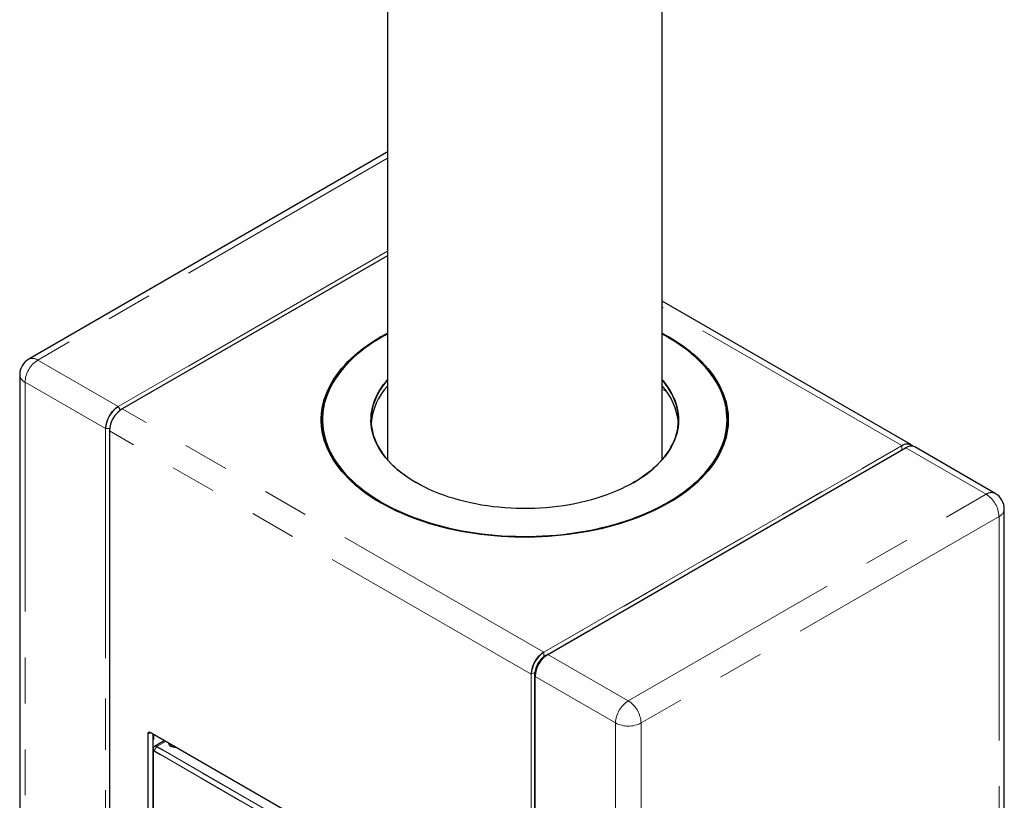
# Model space of a CAD drawing. Header units: millimetres. Extents: x 108 to 359, y 103 to 231.
# Tile 8 of 9: x 332 to 359, y 146 to 167. Entities that reach past the tile are written whole.
import ezdxf

# ---------------------------------------------------------------- set-up
doc = ezdxf.new("R2010")
doc.units = ezdxf.units.MM
doc.linetypes.add('PHANTOM', pattern=[12.7, 6.35, -1.27, 1.27, -1.27, 1.27, -1.27])

msp = doc.modelspace()

# ---------------------------------------------------------------- linework, layer by layer
at = {"color": 7, "linetype": 'Continuous', "lineweight": 25}
for p, q in [((342.029, 215.491), (342.029, 155.148)), ((349.629, 155.148), (349.629, 215.491)), ((342.009, 163.644), (332.109, 157.929)), ((342.029, 163.655), (342.009, 163.644)), ((342.029, 160.79), (334.694, 156.555)), ((356.506, 155.564), (349.629, 159.533)), ((331.859, 157.496), (331.859, 113.199)), ((340.229, 156.247), (340.229, 156.088)), ((351.429, 156.088), (351.429, 156.247)), ((334.341, 155.945), (334.341, 125.599)), ((346.465, 149.76), (356.364, 155.475)), ((358.843, 154.214), (356.617, 155.499)), ((359.093, 109.484), (359.093, 153.781)), ((346.465, 149.76), (346.395, 149.72)), ((346.112, 149.149), (346.112, 149.23)), ((346.112, 133.928), (346.112, 149.149)), ((335.4, 147.555), (335.4, 126.815)), ((344.875, 142.167), (335.47, 147.596)), ((335.541, 147.555), (335.541, 126.896)), ((335.559, 147.545), (335.559, 147.402)), ((335.858, 147.372), (335.586, 147.215)), ((335.559, 147.077), (335.559, 147.156)), ((335.559, 126.867), (335.559, 147.077)), ((335.995, 147.293), (335.995, 147.27))]:
    msp.add_line(p, q, dxfattribs=at)
at = {"color": 8, "linetype": 'PHANTOM', "lineweight": 18}
for p, q in [((342.029, 163.487), (332.359, 157.904)), ((342.029, 163.654), (342.009, 163.644)), ((334.585, 156.619), (342.029, 160.917)), ((342.029, 160.913), (334.587, 156.617)), ((342.029, 160.789), (334.696, 156.555)), ((356.256, 155.539), (349.629, 159.364)), ((332.359, 157.904), (334.585, 156.619)), ((332.006, 157.292), (334.231, 156.007)), ((332.006, 157.292), (332.006, 112.995)), ((349.629, 157.098), (349.758, 157.024)), ((334.587, 156.617), (334.582, 156.613)), ((334.587, 156.617), (334.643, 156.52)), ((340.292, 156.712), (340.276, 156.645)), ((351.397, 156.57), (351.385, 156.632)), ((346.356, 149.824), (334.696, 156.555)), ((351.429, 156.059), (351.444, 156.051)), ((334.231, 111.71), (334.231, 156.007)), ((334.235, 156.014), (334.235, 156.006)), ((334.235, 156.006), (334.346, 156.006)), ((334.235, 156.006), (334.235, 111.709)), ((346.003, 149.212), (334.343, 155.943)), ((334.343, 155.943), (334.343, 125.6)), ((346.356, 149.824), (356.256, 155.539)), ((356.259, 155.533), (346.36, 149.818)), ((356.259, 155.414), (356.259, 155.533)), ((356.367, 155.475), (346.467, 149.76)), ((358.593, 154.19), (356.367, 155.475)), ((348.693, 148.475), (358.593, 154.19)), ((358.946, 153.577), (349.047, 147.862)), ((358.946, 109.28), (358.946, 153.577)), ((346.36, 149.818), (346.36, 149.697)), ((348.693, 148.475), (346.467, 149.76)), ((346.115, 149.272), (346.01, 149.212)), ((346.003, 133.991), (346.003, 149.212)), ((346.01, 149.212), (346.01, 133.987)), ((348.34, 147.862), (346.114, 149.147)), ((346.114, 149.147), (346.114, 133.927)), ((348.34, 103.565), (348.34, 147.862)), ((349.047, 147.862), (349.047, 103.565)), ((335.47, 147.596), (335.4, 147.555)), ((335.895, 147.351), (335.649, 147.209)), ((335.56, 147.074), (335.56, 126.865)), ((344.557, 141.9), (335.576, 147.084)), ((335.577, 147.087), (335.646, 147.206)), ((335.577, 147.087), (344.558, 141.903)), ((344.626, 142.022), (335.646, 147.206)), ((335.649, 147.209), (344.629, 142.025))]:
    msp.add_line(p, q, dxfattribs=at)
at = {"color": 7, "linetype": 'Continuous', "lineweight": 25, "flags": 128}
for points in [[(349.81, 158.549), (349.941, 158.471), (350.067, 158.391), (350.189, 158.308), (350.306, 158.222), (350.417, 158.135), (350.524, 158.045), (350.625, 157.954), (350.721, 157.86), (350.811, 157.765), (350.896, 157.668), (350.975, 157.57), (351.049, 157.47), (351.116, 157.368), (351.178, 157.266), (351.234, 157.162), (351.284, 157.057), (351.327, 156.952), (351.365, 156.845), (351.396, 156.738), (351.421, 156.63), (351.44, 156.522), (351.452, 156.414), (351.459, 156.305), (351.459, 156.197), (351.452, 156.088), (351.44, 155.98), (351.421, 155.872), (351.396, 155.764), (351.365, 155.657), (351.327, 155.551), (351.284, 155.445), (351.234, 155.34), (351.178, 155.236), (351.116, 155.134), (351.049, 155.032), (350.975, 154.932), (350.896, 154.834), (350.811, 154.737), (350.721, 154.642), (350.625, 154.548), (350.524, 154.457), (350.417, 154.367), (350.306, 154.28), (350.189, 154.194), (350.067, 154.112), (349.941, 154.031), (349.81, 153.953), (349.675, 153.877), (349.536, 153.805), (349.392, 153.734), (349.244, 153.667), (349.093, 153.603), (348.938, 153.541), (348.779, 153.483), (348.617, 153.427), (348.452, 153.375), (348.284, 153.326), (348.114, 153.28), (347.94, 153.238), (347.765, 153.199), (347.587, 153.163), (347.407, 153.131), (347.226, 153.103), (347.043, 153.077), (346.859, 153.056), (346.673, 153.038), (346.487, 153.023), (346.299, 153.012), (346.112, 153.005), (345.924, 153.001), (345.735, 153.001), (345.547, 153.005), (345.36, 153.012), (345.172, 153.023), (344.986, 153.038), (344.8, 153.056), (344.616, 153.077), (344.433, 153.103), (344.252, 153.131), (344.072, 153.163), (343.894, 153.199), (343.718, 153.238), (343.545, 153.28), (343.375, 153.326), (343.207, 153.375), (343.042, 153.427), (342.88, 153.483), (342.721, 153.541), (342.566, 153.603), (342.415, 153.667), (342.267, 153.734), (342.123, 153.805), (341.984, 153.877), (341.848, 153.953), (341.718, 154.031), (341.591, 154.112), (341.47, 154.194), (341.353, 154.28), (341.242, 154.367), (341.135, 154.457), (341.034, 154.548), (340.938, 154.642), (340.848, 154.737), (340.763, 154.834), (340.684, 154.932), (340.61, 155.032), (340.543, 155.134), (340.481, 155.236), (340.425, 155.34), (340.375, 155.445), (340.332, 155.551), (340.294, 155.657), (340.263, 155.764), (340.238, 155.872), (340.219, 155.98), (340.207, 156.088), (340.2, 156.197), (340.2, 156.305), (340.207, 156.414), (340.219, 156.522), (340.238, 156.63), (340.263, 156.738), (340.294, 156.845), (340.332, 156.952), (340.375, 157.057), (340.425, 157.162), (340.481, 157.266), (340.543, 157.368), (340.61, 157.47), (340.684, 157.57), (340.763, 157.668), (340.848, 157.765), (340.938, 157.86), (341.034, 157.954), (341.135, 158.045), (341.242, 158.135), (341.353, 158.222), (341.47, 158.308), (341.591, 158.391), (341.718, 158.471), (341.848, 158.549), (341.984, 158.625), (342.029, 158.649)], [(342.029, 158.641), (341.987, 158.619), (341.852, 158.543), (341.721, 158.465), (341.595, 158.385), (341.474, 158.302), (341.357, 158.217), (341.246, 158.129), (341.139, 158.04), (341.038, 157.948), (340.942, 157.855), (340.852, 157.76), (340.767, 157.663), (340.688, 157.564), (340.615, 157.465), (340.547, 157.363), (340.486, 157.261), (340.43, 157.157), (340.38, 157.052), (340.337, 156.947), (340.299, 156.841), (340.268, 156.734), (340.243, 156.626), (340.224, 156.518), (340.212, 156.41), (340.205, 156.301), (340.205, 156.193), (340.212, 156.084), (340.224, 155.976), (340.243, 155.868), (340.268, 155.76), (340.299, 155.653), (340.337, 155.547), (340.38, 155.442), (340.43, 155.337), (340.486, 155.233), (340.547, 155.131), (340.615, 155.029), (340.688, 154.93), (340.767, 154.831), (340.852, 154.734), (340.942, 154.639), (341.038, 154.546), (341.139, 154.454), (341.246, 154.365), (341.357, 154.277), (341.474, 154.192), (341.595, 154.109), (341.721, 154.029), (341.852, 153.951), (341.854, 153.95)], [(342.029, 158.622), (341.907, 158.554), (341.775, 158.477), (341.648, 158.397), (341.525, 158.314), (341.407, 158.23), (341.295, 158.143), (341.187, 158.054), (341.085, 157.963), (340.988, 157.87), (340.896, 157.775), (340.811, 157.679), (340.73, 157.58), (340.656, 157.481), (340.587, 157.38), (340.524, 157.278), (340.468, 157.174), (340.417, 157.07), (340.372, 156.964), (340.334, 156.858), (340.302, 156.751), (340.292, 156.712)], [(349.629, 158.649), (349.675, 158.625), (349.81, 158.549)], [(349.807, 158.543), (349.672, 158.619), (349.629, 158.641)], [(351.385, 156.632), (351.377, 156.67), (351.35, 156.778), (351.316, 156.885), (351.276, 156.991), (351.23, 157.096), (351.178, 157.2), (351.119, 157.303), (351.055, 157.405), (350.985, 157.506), (350.909, 157.605), (350.827, 157.703), (350.74, 157.799), (350.647, 157.893), (350.549, 157.986), (350.445, 158.076), (350.336, 158.165), (350.223, 158.251), (350.104, 158.335), (349.98, 158.417), (349.852, 158.496), (349.719, 158.573), (349.629, 158.622)], [(349.805, 153.95), (349.807, 153.951), (349.938, 154.029), (350.064, 154.109), (350.185, 154.192), (350.302, 154.277), (350.413, 154.365), (350.519, 154.454), (350.621, 154.546), (350.716, 154.639), (350.807, 154.734), (350.892, 154.831), (350.971, 154.93), (351.044, 155.029), (351.112, 155.131), (351.173, 155.233), (351.229, 155.337), (351.279, 155.442), (351.322, 155.547), (351.36, 155.653), (351.391, 155.76), (351.416, 155.868), (351.435, 155.976), (351.447, 156.084), (351.454, 156.193), (351.454, 156.301), (351.447, 156.41), (351.435, 156.518), (351.416, 156.626), (351.391, 156.734), (351.36, 156.841), (351.322, 156.947), (351.279, 157.052), (351.229, 157.157), (351.173, 157.261), (351.112, 157.363), (351.044, 157.465), (350.971, 157.564), (350.892, 157.663), (350.807, 157.76), (350.716, 157.855), (350.621, 157.948), (350.519, 158.04), (350.413, 158.129), (350.302, 158.217), (350.185, 158.302), (350.064, 158.385), (349.938, 158.465), (349.807, 158.543)], [(342.821, 154.514), (342.707, 154.582), (342.598, 154.653), (342.494, 154.726), (342.394, 154.802), (342.3, 154.879), (342.211, 154.959), (342.128, 155.04), (342.049, 155.123), (341.977, 155.208), (341.91, 155.295), (341.849, 155.383), (341.794, 155.472), (341.745, 155.562), (341.702, 155.654), (341.665, 155.746), (341.635, 155.839), (341.61, 155.932), (341.592, 156.027), (341.58, 156.121), (341.575, 156.216), (341.576, 156.31), (341.583, 156.405), (341.596, 156.499), (341.616, 156.593), (341.642, 156.687), (341.674, 156.78), (341.712, 156.872), (341.757, 156.963), (341.807, 157.053), (341.864, 157.142), (341.926, 157.229), (341.995, 157.315), (342.029, 157.356)], [(342.029, 157.346), (341.999, 157.31), (341.931, 157.224), (341.869, 157.137), (341.812, 157.048), (341.762, 156.958), (341.717, 156.867), (341.679, 156.775), (341.647, 156.682), (341.621, 156.589), (341.601, 156.495), (341.588, 156.401), (341.581, 156.306), (341.58, 156.212), (341.585, 156.117), (341.597, 156.023), (341.615, 155.929), (341.64, 155.835), (341.67, 155.742), (341.707, 155.65), (341.75, 155.559), (341.799, 155.469), (341.854, 155.38), (341.915, 155.292), (341.981, 155.205), (342.054, 155.121), (342.132, 155.037), (342.215, 154.956), (342.304, 154.877), (342.398, 154.799), (342.498, 154.724), (342.602, 154.651), (342.711, 154.58), (342.824, 154.512)], [(349.629, 157.356), (349.646, 157.337), (349.716, 157.251), (349.78, 157.164), (349.838, 157.075), (349.89, 156.985), (349.936, 156.894), (349.976, 156.803), (350.01, 156.71), (350.037, 156.617), (350.058, 156.523), (350.073, 156.428), (350.082, 156.334), (350.084, 156.239), (350.08, 156.145), (350.07, 156.05), (350.054, 155.956), (350.031, 155.862), (350.002, 155.769), (349.966, 155.676), (349.925, 155.585), (349.877, 155.494), (349.824, 155.405), (349.764, 155.317), (349.699, 155.23), (349.628, 155.144), (349.551, 155.061), (349.469, 154.979), (349.382, 154.899), (349.289, 154.821), (349.191, 154.745), (349.088, 154.671), (348.98, 154.6), (348.867, 154.531), (348.75, 154.465), (348.629, 154.401), (348.503, 154.34), (348.373, 154.282), (348.24, 154.227), (348.103, 154.175), (347.963, 154.126), (347.819, 154.08), (347.673, 154.037), (347.524, 153.998), (347.372, 153.962), (347.218, 153.929), (347.062, 153.9), (346.904, 153.874), (346.745, 153.852), (346.584, 153.834), (346.422, 153.819), (346.259, 153.807), (346.096, 153.8), (345.932, 153.795), (345.768, 153.795), (345.604, 153.798), (345.44, 153.805), (345.277, 153.815), (345.115, 153.83), (344.954, 153.847), (344.794, 153.869), (344.636, 153.893), (344.48, 153.922), (344.325, 153.953), (344.173, 153.989), (344.023, 154.027), (343.876, 154.069), (343.732, 154.114), (343.591, 154.162), (343.453, 154.214), (343.318, 154.268), (343.188, 154.325), (343.061, 154.386), (342.939, 154.449), (342.821, 154.514)], [(348.834, 154.511), (348.863, 154.529), (348.976, 154.598), (349.084, 154.669), (349.187, 154.742), (349.285, 154.818), (349.377, 154.896), (349.465, 154.976), (349.547, 155.058), (349.624, 155.142), (349.695, 155.227), (349.76, 155.314), (349.819, 155.402), (349.873, 155.491), (349.92, 155.582), (349.962, 155.673), (349.997, 155.765), (350.026, 155.859), (350.049, 155.952), (350.065, 156.046), (350.075, 156.141), (350.079, 156.235), (350.077, 156.33), (350.068, 156.424), (350.053, 156.518), (350.032, 156.612), (350.005, 156.705), (349.971, 156.798), (349.931, 156.89), (349.885, 156.98), (349.833, 157.07), (349.775, 157.159), (349.711, 157.246), (349.642, 157.331), (349.629, 157.346)], [(340.276, 156.645), (340.276, 156.643), (340.256, 156.536), (340.243, 156.427), (340.236, 156.319), (340.235, 156.21), (340.24, 156.102), (340.252, 155.994), (340.27, 155.886), (340.295, 155.778), (340.325, 155.671), (340.362, 155.564), (340.405, 155.459), (340.455, 155.354), (340.51, 155.25), (340.571, 155.148), (340.638, 155.046), (340.711, 154.946), (340.79, 154.848), (340.874, 154.751), (340.965, 154.656), (341.06, 154.562), (341.161, 154.471), (341.267, 154.381), (341.379, 154.294), (341.495, 154.209), (341.616, 154.126), (341.743, 154.045), (341.873, 153.967)], [(341.873, 153.967), (342.008, 153.892), (342.148, 153.819), (342.291, 153.749), (342.439, 153.682), (342.59, 153.617), (342.746, 153.556), (342.904, 153.498), (343.066, 153.443), (343.231, 153.391), (343.399, 153.342), (343.57, 153.296), (343.743, 153.254), (343.918, 153.215), (344.096, 153.18), (344.276, 153.148), (344.457, 153.12), (344.64, 153.095), (344.824, 153.074), (345.01, 153.056), (345.196, 153.042), (345.383, 153.031), (345.571, 153.025), (345.759, 153.021), (345.947, 153.022), (346.135, 153.026), (346.322, 153.034), (346.509, 153.045), (346.695, 153.06), (346.881, 153.079), (347.065, 153.101), (347.247, 153.127), (347.428, 153.156), (347.607, 153.189), (347.785, 153.225), (347.96, 153.264), (348.132, 153.307), (348.302, 153.354), (348.47, 153.403), (348.634, 153.456), (348.795, 153.512), (348.953, 153.571), (349.107, 153.633), (349.257, 153.698), (349.404, 153.766), (349.546, 153.837), (349.685, 153.91), (349.819, 153.986), (349.948, 154.065), (350.073, 154.146), (350.193, 154.23), (350.308, 154.315), (350.419, 154.403), (350.524, 154.493), (350.623, 154.585), (350.717, 154.679), (350.806, 154.775), (350.889, 154.872), (350.967, 154.971), (351.038, 155.072), (351.104, 155.173), (351.164, 155.276), (351.217, 155.38), (351.265, 155.485), (351.306, 155.591), (351.342, 155.698), (351.371, 155.805), (351.394, 155.913), (351.41, 156.021), (351.42, 156.129), (351.424, 156.238), (351.422, 156.346), (351.413, 156.454), (351.398, 156.563), (351.397, 156.57)], [(341.87, 153.961), (341.739, 154.039), (341.613, 154.12), (341.491, 154.203), (341.375, 154.288), (341.263, 154.375), (341.157, 154.465), (341.056, 154.557), (340.96, 154.65), (340.87, 154.746), (340.785, 154.843), (340.707, 154.941), (340.634, 155.041), (340.566, 155.143), (340.505, 155.245), (340.45, 155.349), (340.401, 155.454), (340.357, 155.56), (340.321, 155.666), (340.29, 155.773), (340.265, 155.881), (340.247, 155.989), (340.235, 156.098), (340.23, 156.206), (340.229, 156.247)], [(351.429, 156.247), (351.429, 156.233), (351.425, 156.125), (351.415, 156.016), (351.399, 155.908), (351.376, 155.8), (351.347, 155.693), (351.311, 155.586), (351.27, 155.48), (351.222, 155.375), (351.168, 155.271), (351.109, 155.168), (351.043, 155.067), (350.971, 154.966), (350.894, 154.867), (350.811, 154.77), (350.722, 154.674), (350.627, 154.58), (350.528, 154.488), (350.423, 154.398), (350.312, 154.31), (350.197, 154.224), (350.077, 154.14), (349.952, 154.059), (349.822, 153.98), (349.688, 153.904), (349.55, 153.831), (349.407, 153.76), (349.26, 153.692), (349.11, 153.627), (348.955, 153.565), (348.797, 153.506), (348.636, 153.45), (348.472, 153.397), (348.305, 153.347), (348.134, 153.301), (347.962, 153.258), (347.786, 153.218), (347.609, 153.182), (347.43, 153.149), (347.249, 153.12), (347.066, 153.094), (346.882, 153.072), (346.696, 153.053), (346.51, 153.038), (346.323, 153.027), (346.135, 153.019), (345.947, 153.015), (345.759, 153.014), (345.571, 153.018), (345.383, 153.024), (345.196, 153.035), (345.009, 153.049), (344.824, 153.067), (344.639, 153.088), (344.456, 153.113), (344.274, 153.141), (344.094, 153.173), (343.917, 153.209), (343.741, 153.247), (343.567, 153.29), (343.397, 153.335), (343.229, 153.384), (343.063, 153.436), (342.901, 153.491), (342.743, 153.55), (342.588, 153.611), (342.436, 153.675), (342.288, 153.743), (342.144, 153.813), (342.005, 153.886), (341.87, 153.961)], [(356.256, 155.539), (356.295, 155.559), (356.334, 155.574), (356.373, 155.583), (356.409, 155.587), (356.444, 155.585), (356.476, 155.577), (356.506, 155.563), (356.532, 155.545), (356.555, 155.521), (356.555, 155.52)], [(356.55, 155.521), (356.547, 155.524), (356.532, 155.539)], [(336.193, 147.179), (336.177, 147.179), (336.141, 147.183), (336.106, 147.19), (336.075, 147.201), (336.047, 147.214), (336.023, 147.23), (336.005, 147.249), (335.992, 147.268), (335.986, 147.289), (335.985, 147.297)]]:
    msp.add_lwpolyline(points, dxfattribs=at)
at = {"color": 8, "linetype": 'PHANTOM', "lineweight": 18, "flags": 128}
msp.add_lwpolyline([(356.532, 155.539), (356.521, 155.548), (356.52, 155.549)], dxfattribs=at)
at = {"color": 7, "linetype": 'Continuous', "lineweight": 25}
for centre, radius, start, end in [((332.359, 157.496), 0.5, 119.9973, 180), ((343.291, 156.024), 1.715, 137.343, 175.2198), ((348.368, 156.025), 1.715, 4.779, 42.6582), ((335, 155.972), 0.766, 123.0685, 176.817), ((335.1, 155.914), 0.759, 122.5201, 177.4799), ((334.695, 156.553), 0.00252, 125.698, 185.6204), ((342.103, 156.088), 1.873, 180.0051, 186.5669), ((349.557, 156.088), 1.872, 353.4315, 359.9965), ((334.344, 155.945), 0.00251, 114.3747, 174.3052), ((356.403, 155.331), 0.247, 61.7176, 125.4173), ((356.528, 155.217), 0.305, 89.5452, 122.5104), ((356.514, 155.262), 0.259, 66.5913, 124.7192), ((358.593, 153.781), 0.5, 0, 60.0027), ((346.768, 149.178), 0.759, 122.5202, 177.4798), ((346.874, 149.117), 0.762, 122.4534, 177.5466), ((346.726, 149.202), 0.615, 122.6055, 177.3945), ((335.443, 147.562), 0.0437, 50.7967, 189.214), ((335.612, 147.158), 0.0629, 54.3824, 114.3071), ((336.093, 147.307), 0.104, 186.0645, 244.3082)]:
    msp.add_arc(centre, radius, start, end, dxfattribs=at)
at = {"color": 8, "linetype": 'PHANTOM', "lineweight": 18}
for centre, radius, start, end in [((332.769, 157.259), 0.764, 122.4534, 177.5466), ((332.213, 157.706), 0.246, 53.6074, 115.0822), ((332.116, 157.526), 0.259, 186.5936, 244.7265), ((334.995, 155.974), 0.764, 122.4534, 177.5466), ((334.581, 156.613), 0.00721, 28.8556, 58.0453), ((335.106, 155.91), 0.764, 122.4534, 177.5466), ((334.695, 156.553), 0.00251, 54.3818, 114.314), ((334.235, 156.013), 0.00721, 241.9598, 271.1441), ((334.344, 155.945), 0.00251, 185.6948, 245.6253), ((356.252, 155.532), 0.00768, 2.6055, 57.3945), ((356.365, 155.473), 0.00251, 54.3818, 114.314), ((358.739, 153.992), 0.246, 64.9178, 126.3926), ((358.182, 153.545), 0.764, 2.4534, 57.5466), ((358.848, 153.802), 0.246, 293.5992, 355.0807), ((346.766, 149.179), 0.764, 122.4534, 177.5466), ((346.352, 149.817), 0.00768, 2.6055, 57.3945), ((346.878, 149.115), 0.764, 122.4534, 177.5466), ((346.466, 149.758), 0.00251, 54.3818, 114.314), ((346.006, 149.218), 0.00769, 242.6097, 297.3903), ((346.115, 149.15), 0.00251, 185.6948, 245.6253), ((349.103, 147.83), 0.764, 122.4534, 177.5466), ((348.283, 147.83), 0.764, 2.4534, 57.5466), ((348.693, 148.54), 0.765, 242.4576, 297.5424), ((335.612, 147.164), 0.0539, 50.7967, 189.214), ((335.57, 147.078), 0.0116, 50.7967, 189.214), ((335.561, 147.077), 0.00251, 185.6948, 245.6253), ((335.57, 147.076), 0.01, 50.7967, 189.214), ((335.584, 147.084), 0.00721, 148.8563, 178.0435), ((335.652, 147.203), 0.00721, 121.9547, 151.1444)]:
    msp.add_arc(centre, radius, start, end, dxfattribs=at)

doc.saveas('drawing.dxf')
